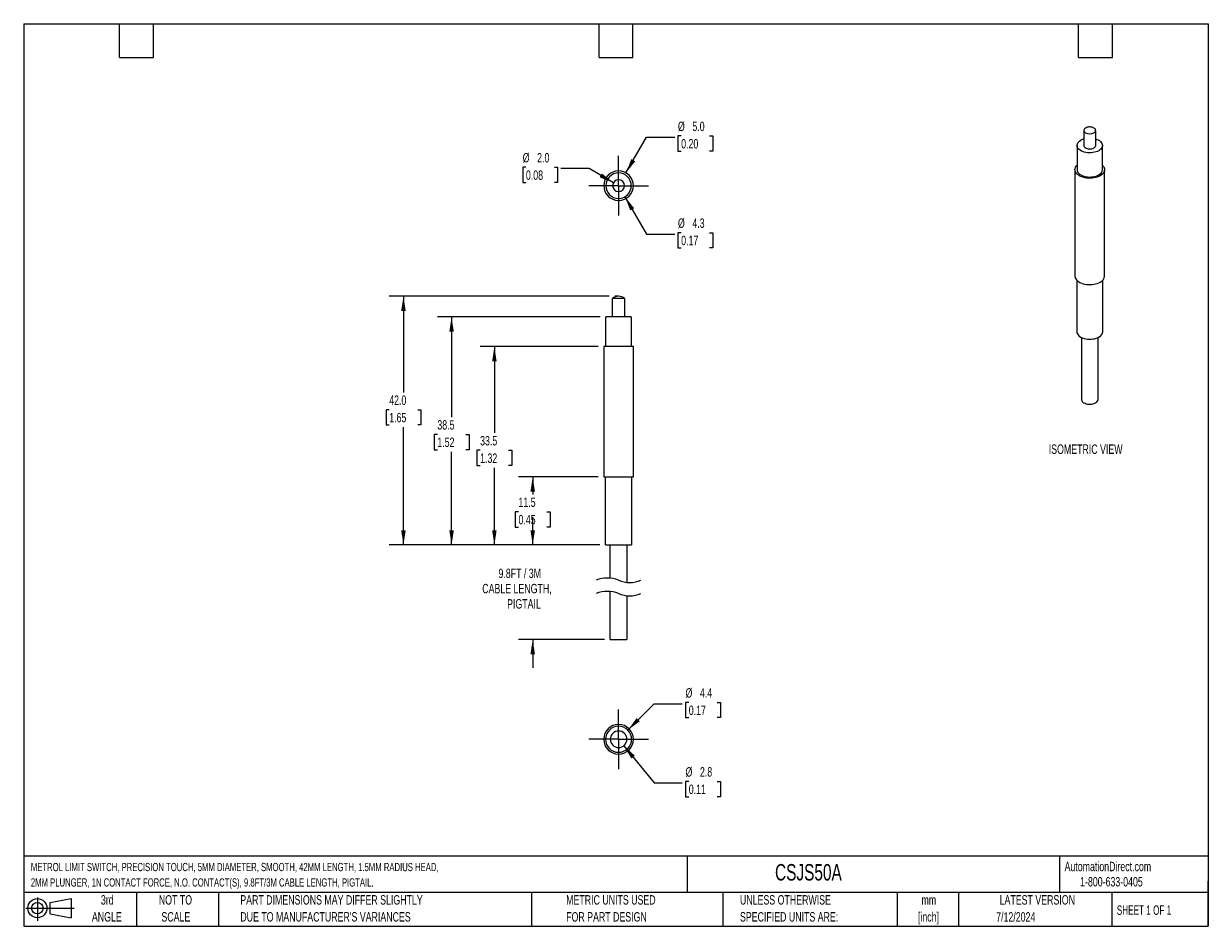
# Model space of a CAD drawing. Header units: millimetres. Extents: x 5 to 205, y 5 to 157.
import ezdxf

# ---------------------------------------------------------------- set-up
doc = ezdxf.new("R2010")
doc.units = ezdxf.units.MM
doc.header["$LTSCALE"] = 0.75
doc.linetypes.add('CENTERX2', pattern=[20.32, 12.7, -2.54, 2.54, -2.54])
doc.layers.add('CENTER', color=40, linetype='CENTERX2')
doc.layers.add('DIMENSIONS', color=140, linetype='Continuous', lineweight=25)
doc.layers.add('TEXT', color=140, linetype='Continuous', lineweight=25)
doc.styles.add('SLDTEXTSTYLE0', font='TXT', dxfattribs={"width": 0.7})
doc.styles.add('SLDTEXTSTYLE1', font='TXT', dxfattribs={"width": 0.65})
doc.dimstyles.new('SLDDIMSTYLE0', dxfattribs={"dimtxt": 1.618506, "dimasz": 2.4765, "dimexe": 0, "dimexo": 0.0625, "dimgap": 0.404626, "dimtad": 0, "dimtih": 1, "dimtoh": 1, "dimrnd": 1e-09, "dimzin": 4, "dimdsep": 46, "dimtxsty": 'SLDTEXTSTYLE0', "dimsah": 1, "dimcen": 0.09, "dimadec": 0, "dimazin": 1, "dimtfac": 1, "dimtofl": 0, "dimtmove": 0, "dimatfit": 3, "dimfxl": 0, "dimfrac": 2, "dimtolj": 1, "dimtzin": 12, "dimarcsym": 0})
doc.dimstyles.new('SLDDIMSTYLE1', dxfattribs={"dimtxt": 1.618506, "dimasz": 2.4765, "dimexe": 0, "dimexo": 0.0625, "dimgap": 0.404626, "dimtad": 0, "dimtih": 1, "dimtoh": 1, "dimrnd": 1e-09, "dimzin": 12, "dimdsep": 46, "dimtxsty": 'SLDTEXTSTYLE0', "dimsah": 1, "dimcen": 0.09, "dimadec": 0, "dimazin": 3, "dimtfac": 1, "dimtmove": 0, "dimatfit": 0, "dimfxl": 0, "dimfrac": 2, "dimtolj": 1, "dimtzin": 12, "dimarcsym": 0})
doc.dimstyles.new('SLDDIMSTYLE2', dxfattribs={"dimtxt": 1.618506, "dimasz": 2.4765, "dimexe": 0, "dimexo": 0.0625, "dimgap": 0.404626, "dimtad": 0, "dimtih": 1, "dimtoh": 1, "dimrnd": 1e-09, "dimzin": 12, "dimdsep": 46, "dimtxsty": 'SLDTEXTSTYLE0', "dimsah": 1, "dimcen": 0.09, "dimadec": 0, "dimazin": 3, "dimtfac": 1, "dimtofl": 0, "dimtmove": 0, "dimatfit": 3, "dimfxl": 0, "dimfrac": 2, "dimtolj": 1, "dimtzin": 12, "dimarcsym": 0})
doc.dimstyles.new('SLDDIMSTYLE3', dxfattribs={"dimtxt": 1.618506, "dimasz": 2.4765, "dimexe": 0, "dimexo": 0.0625, "dimgap": 0.404626, "dimtad": 0, "dimtih": 1, "dimtoh": 1, "dimrnd": 1e-09, "dimzin": 12, "dimdsep": 46, "dimtxsty": 'SLDTEXTSTYLE0', "dimsah": 1, "dimcen": 0, "dimadec": 0, "dimazin": 3, "dimtfac": 1, "dimtofl": 0, "dimtmove": 0, "dimatfit": 3, "dimfxl": 0, "dimfrac": 2, "dimtolj": 1, "dimtzin": 12, "dimarcsym": 0})
doc.dimstyles.new('SLDDIMSTYLE4', dxfattribs={"dimtxt": 1.618506, "dimasz": 2.4765, "dimexe": 0, "dimexo": 0.0625, "dimgap": 0.404626, "dimtad": 0, "dimtih": 1, "dimtoh": 1, "dimrnd": 1e-09, "dimzin": 4, "dimdsep": 46, "dimtxsty": 'SLDTEXTSTYLE0', "dimsah": 1, "dimcen": 0, "dimadec": 0, "dimazin": 1, "dimtfac": 1, "dimtofl": 0, "dimtmove": 0, "dimatfit": 3, "dimfxl": 0, "dimfrac": 2, "dimtolj": 1, "dimtzin": 12, "dimarcsym": 0})

# ---------------------------------------------------------------- blocks, each defined once
blk = doc.blocks.new('Block11')
at = {"color": 7, "linetype": 'Continuous', "lineweight": 18}
for p, q in [((0, 2.16), (8.16, 2.16)), ((1.94, 3.98), (1.94, 0)), ((4.11, 3.13), (7.63, 3.77)), ((4.11, 1.2), (4.11, 3.13)), ((7.63, 3.77), (7.63, 0.55)), ((4.11, 1.2), (7.63, 0.55))]:
    blk.add_line(p, q, dxfattribs=at)
for radius in [1.61, 0.964]:
    blk.add_circle((1.94, 2.16), radius, dxfattribs=at)
blk = doc.blocks.new('Block12')
at = {"color": 7, "linetype": 'Continuous'}
blk.add_blockref('Block11', (0, 0), dxfattribs=at)
blk = doc.blocks.new('SW_BROKEN_VIEW_0')
at = {"color": 0}
blk.add_line((0, 0), (-0.62, 0), dxfattribs=at)
blk = doc.blocks.new('_D')
at = {"layer": 'DIMENSIONS'}
for p, q in [((103.64, 111.15), (66.5, 111.15)), ((68.89, 111.15), (68.89, 94.91)), ((66.48, 91.98), (65.94, 91.98)), ((65.94, 91.98), (65.94, 89.41)), ((71.29, 91.98), (71.83, 91.98)), ((71.83, 91.98), (71.83, 89.41)), ((65.94, 89.41), (66.48, 89.41)), ((68.89, 69.15), (68.89, 89.04)), ((71.83, 89.41), (71.29, 89.41)), ((102.06, 69.15), (66.5, 69.15))]:
    blk.add_line(p, q, dxfattribs=at)
for points in [[(68.89, 111.15), (68.5, 108.67), (69.27, 108.67)], [(68.89, 69.15), (69.27, 71.63), (68.5, 71.63)]]:
    blk.add_solid(points, dxfattribs=at)
at = {"layer": 'DIMENSIONS', "char_height": 1.587, "attachment_point": 1, "style": 'SLDTEXTSTYLE0'}
for s, insert in [('42.0', (66.48, 94.39)), ('1.65', (66.48, 91.45))]:
    blk.add_mtext(s, dxfattribs=dict(at, insert=insert))
blk = doc.blocks.new('_D_1')
at = {"layer": 'DIMENSIONS'}
for p, q in [((90.71, 69.15), (90.71, 73.91)), ((102.06, 69.15), (88.33, 69.15)), ((102.86, 53.19), (88.33, 53.19)), ((90.71, 53.19), (90.71, 48.42))]:
    blk.add_line(p, q, dxfattribs=at)
for points in [[(90.71, 69.15), (91.09, 71.63), (90.33, 71.63)], [(90.71, 53.19), (90.33, 50.71), (91.09, 50.71)]]:
    blk.add_solid(points, dxfattribs=at)
at = {"layer": 'DIMENSIONS', "attachment_point": 1, "style": 'SLDTEXTSTYLE0'}
for s, insert, char_height in [('9.8FT / 3M', (84.93, 65.15), 1.587), ('CABLE LENGTH,', (82.19, 62.58), 1.5875), ('PIGTAIL', (86.39, 60), 1.587)]:
    blk.add_mtext(s, dxfattribs=dict(at, insert=insert, char_height=char_height))
blk = doc.blocks.new('_D_2')
at = {"layer": 'DIMENSIONS'}
for p, q in [((101.76, 80.65), (88.33, 80.65)), ((90.71, 80.65), (90.71, 77.68)), ((88.31, 74.74), (87.76, 74.74)), ((87.76, 74.74), (87.76, 72.17)), ((93.12, 74.74), (93.66, 74.74)), ((93.66, 74.74), (93.66, 72.17)), ((87.76, 72.17), (88.31, 72.17)), ((93.66, 72.17), (93.12, 72.17)), ((90.71, 69.15), (90.71, 71.81)), ((102.06, 69.15), (88.33, 69.15))]:
    blk.add_line(p, q, dxfattribs=at)
for points in [[(90.71, 80.65), (90.33, 78.17), (91.09, 78.17)], [(90.71, 69.15), (91.09, 71.63), (90.33, 71.63)]]:
    blk.add_solid(points, dxfattribs=at)
at = {"layer": 'DIMENSIONS', "char_height": 1.587, "attachment_point": 1, "style": 'SLDTEXTSTYLE0'}
for s, insert in [('11.5', (88.31, 77.15)), ('0.45', (88.31, 74.22))]:
    blk.add_mtext(s, dxfattribs=dict(at, insert=insert))
blk = doc.blocks.new('_D_3')
at = {"layer": 'DIMENSIONS'}
for p, q in [((101.76, 102.65), (81.86, 102.65)), ((84.24, 102.65), (84.24, 88.06)), ((81.83, 85.13), (81.29, 85.13)), ((81.29, 85.13), (81.29, 82.56)), ((86.64, 85.13), (87.19, 85.13)), ((87.19, 85.13), (87.19, 82.56)), ((81.29, 82.56), (81.83, 82.56)), ((84.24, 69.15), (84.24, 82.2)), ((87.19, 82.56), (86.64, 82.56)), ((102.06, 69.15), (81.86, 69.15))]:
    blk.add_line(p, q, dxfattribs=at)
for points in [[(84.24, 102.65), (83.86, 100.17), (84.62, 100.17)], [(84.24, 69.15), (84.62, 71.63), (83.86, 71.63)]]:
    blk.add_solid(points, dxfattribs=at)
at = {"layer": 'DIMENSIONS', "char_height": 1.587, "attachment_point": 1, "style": 'SLDTEXTSTYLE0'}
for s, insert in [('33.5', (81.83, 87.54)), ('1.32', (81.83, 84.6))]:
    blk.add_mtext(s, dxfattribs=dict(at, insert=insert))
blk = doc.blocks.new('_D_4')
at = {"layer": 'DIMENSIONS'}
for p, q in [((102.11, 107.65), (74.63, 107.65)), ((77.01, 107.65), (77.01, 90.74)), ((74.61, 87.81), (74.06, 87.81)), ((74.06, 87.81), (74.06, 85.23)), ((79.42, 87.81), (79.96, 87.81)), ((79.96, 87.81), (79.96, 85.23)), ((74.06, 85.23), (74.61, 85.23)), ((77.01, 69.15), (77.01, 84.87)), ((79.96, 85.23), (79.42, 85.23)), ((102.06, 69.15), (74.63, 69.15))]:
    blk.add_line(p, q, dxfattribs=at)
for points in [[(77.01, 107.65), (76.63, 105.17), (77.39, 105.17)], [(77.01, 69.15), (77.39, 71.63), (76.63, 71.63)]]:
    blk.add_solid(points, dxfattribs=at)
at = {"layer": 'DIMENSIONS', "char_height": 1.587, "attachment_point": 1, "style": 'SLDTEXTSTYLE0'}
for s, insert in [('38.5', (74.61, 90.22)), ('1.52', (74.61, 87.28))]:
    blk.add_mtext(s, dxfattribs=dict(at, insert=insert))
blk = doc.blocks.new('_D_5')
at = {"layer": 'DIMENSIONS'}
for p, q in [((106.77, 37.89), (111.21, 42.33)), ((111.21, 42.33), (115.97, 42.33)), ((117.06, 42.56), (116.51, 42.56)), ((116.51, 42.56), (116.51, 39.99)), ((121.87, 42.56), (122.41, 42.56)), ((122.41, 42.56), (122.41, 39.99)), ((116.51, 39.99), (117.06, 39.99)), ((122.41, 39.99), (121.87, 39.99))]:
    blk.add_line(p, q, dxfattribs=at)
blk.add_solid([(106.77, 37.89), (108.79, 39.37), (108.25, 39.91)], dxfattribs=at)
at = {"layer": 'DIMENSIONS', "char_height": 1.587, "attachment_point": 1, "style": 'SLDTEXTSTYLE0'}
for s, insert in [('%%c', (116.51, 44.97)), ('4.4', (118.95, 44.97)), ('0.17', (117.06, 42.03))]:
    blk.add_mtext(s, dxfattribs=dict(at, insert=insert))
blk = doc.blocks.new('_D_6')
at = {"layer": 'DIMENSIONS'}
for p, q in [((106.1, 35.25), (111.21, 28.99)), ((111.21, 28.99), (115.97, 28.99)), ((117.06, 29.22), (116.51, 29.22)), ((116.51, 29.22), (116.51, 26.65)), ((121.87, 29.22), (122.41, 29.22)), ((122.41, 29.22), (122.41, 26.65)), ((116.51, 26.65), (117.06, 26.65)), ((122.41, 26.65), (121.87, 26.65))]:
    blk.add_line(p, q, dxfattribs=at)
blk.add_solid([(106.1, 35.25), (107.37, 33.09), (107.96, 33.58)], dxfattribs=at)
at = {"layer": 'DIMENSIONS', "char_height": 1.587, "attachment_point": 1, "style": 'SLDTEXTSTYLE0'}
for s, insert in [('%%c', (116.51, 31.63)), ('2.8', (118.95, 31.63)), ('0.11', (117.06, 28.69))]:
    blk.add_mtext(s, dxfattribs=dict(at, insert=insert))
blk = doc.blocks.new('SW_CENTERMARKSYMBOL_0')
at = {"layer": 'CENTER', "color": 0}
for p, q in [((0, 2.54), (0, 5.04)), ((0, 0), (0, 2.54)), ((-2.54, 0), (-5.04, 0)), ((0, 0), (-2.54, 0)), ((0, 0), (0, -2.54)), ((0, 0), (2.54, 0)), ((2.54, 0), (5.04, 0)), ((0, -2.54), (0, -5.04))]:
    blk.add_line(p, q, dxfattribs=at)
blk = doc.blocks.new('_D_7')
at = {"layer": 'DIMENSIONS'}
for p, q in [((115.78, 138.21), (115.23, 138.21)), ((115.23, 138.21), (115.23, 135.64)), ((120.59, 138.21), (121.13, 138.21)), ((121.13, 138.21), (121.13, 135.64)), ((106.46, 131.98), (109.93, 137.98)), ((109.93, 137.98), (114.69, 137.98)), ((115.23, 135.64), (115.78, 135.64)), ((121.13, 135.64), (120.59, 135.64))]:
    blk.add_line(p, q, dxfattribs=at)
blk.add_solid([(106.46, 131.98), (108.03, 133.93), (107.37, 134.31)], dxfattribs=at)
at = {"layer": 'DIMENSIONS', "char_height": 1.587, "attachment_point": 1, "style": 'SLDTEXTSTYLE0'}
for s, insert in [('%%c', (115.23, 140.62)), ('5.0', (117.67, 140.62)), ('0.20', (115.78, 137.68))]:
    blk.add_mtext(s, dxfattribs=dict(at, insert=insert))
blk = doc.blocks.new('_D_8')
at = {"layer": 'DIMENSIONS'}
for p, q in [((106.29, 127.95), (109.93, 121.65)), ((109.93, 121.65), (114.69, 121.65)), ((115.78, 121.87), (115.23, 121.87)), ((115.23, 121.87), (115.23, 119.3)), ((120.59, 121.87), (121.13, 121.87)), ((121.13, 121.87), (121.13, 119.3)), ((115.23, 119.3), (115.78, 119.3)), ((121.13, 119.3), (120.59, 119.3))]:
    blk.add_line(p, q, dxfattribs=at)
blk.add_solid([(106.29, 127.95), (107.19, 125.62), (107.85, 126)], dxfattribs=at)
at = {"layer": 'DIMENSIONS', "char_height": 1.587, "attachment_point": 1, "style": 'SLDTEXTSTYLE0'}
for s, insert in [('%%c', (115.23, 124.28)), ('4.3', (117.67, 124.28)), ('0.17', (115.78, 121.35))]:
    blk.add_mtext(s, dxfattribs=dict(at, insert=insert))
blk = doc.blocks.new('_D_9')
at = {"layer": 'DIMENSIONS'}
for p, q in [((89.57, 132.92), (89.02, 132.92)), ((89.02, 132.92), (89.02, 130.35)), ((94.38, 132.92), (94.92, 132.92)), ((94.92, 132.92), (94.92, 130.35)), ((100.23, 132.69), (95.46, 132.69)), ((104.35, 130.31), (100.23, 132.69)), ((89.02, 130.35), (89.57, 130.35)), ((94.92, 130.35), (94.38, 130.35))]:
    blk.add_line(p, q, dxfattribs=at)
blk.add_solid([(104.35, 130.31), (102.39, 131.88), (102.01, 131.22)], dxfattribs=at)
at = {"layer": 'DIMENSIONS', "char_height": 1.587, "attachment_point": 1, "style": 'SLDTEXTSTYLE0'}
for s, insert in [('%%c', (89.02, 135.33)), ('2.0', (91.46, 135.33)), ('0.08', (89.57, 132.39))]:
    blk.add_mtext(s, dxfattribs=dict(at, insert=insert))
blk = doc.blocks.new('SW_CENTERMARKSYMBOL_1')
at = {"layer": 'CENTER', "color": 0}
for p, q in [((0, 2.54), (0, 5.04)), ((0, 0), (0, 2.54)), ((-2.54, 0), (-5.04, 0)), ((0, 0), (-2.54, 0)), ((0, 0), (0, -2.54)), ((0, 0), (2.54, 0)), ((2.54, 0), (5.04, 0)), ((0, -2.54), (0, -5.04))]:
    blk.add_line(p, q, dxfattribs=at)

msp = doc.modelspace()

# ---------------------------------------------------------------- linework, layer by layer
for p, q in [((183.773, 139.143), (183.773, 136.597)), ((184.066, 139.552), (184.177, 139.607)), ((185.367, 139.608), (185.48, 139.552)), ((185.773, 136.597), (185.773, 139.143)), ((182.623, 136.597), (182.623, 132.515)), ((186.923, 132.515), (186.923, 136.597)), ((182.273, 132.515), (182.273, 114.551)), ((187.273, 114.551), (187.273, 132.515)), ((182.573, 113.865), (182.573, 105.161)), ((186.973, 105.161), (186.973, 113.865)), ((105.211, 110.768), (104.211, 110.768)), ((104.211, 107.65), (104.211, 110.768)), ((106.211, 110.768), (105.211, 110.768)), ((106.211, 110.768), (106.211, 107.65)), ((107.361, 107.65), (103.061, 107.65)), ((103.061, 102.65), (103.061, 107.65)), ((107.361, 107.65), (107.361, 102.65)), ((183.373, 104.181), (183.373, 93.729)), ((186.173, 93.729), (186.173, 104.181)), ((107.711, 102.65), (102.711, 102.65)), ((102.711, 102.65), (102.711, 80.65)), ((107.711, 80.65), (107.711, 102.65)), ((102.711, 80.65), (107.711, 80.65)), ((103.011, 69.15), (103.011, 80.65)), ((107.411, 80.65), (107.411, 69.15)), ((103.011, 69.15), (107.411, 69.15)), ((103.811, 63.542), (103.811, 69.15)), ((106.611, 69.15), (106.611, 62.835)), ((103.811, 53.187), (103.811, 61.292)), ((106.611, 60.585), (106.611, 53.187)), ((103.811, 53.187), (106.611, 53.187))]:
    msp.add_line(p, q)
at = {"flags": 128}
for points in [[(186.294, 135.72), (186.072, 135.608), (185.827, 135.516), (185.562, 135.443), (185.282, 135.392), (184.993, 135.363), (184.7, 135.357), (184.408, 135.374), (184.123, 135.414), (183.85, 135.477), (183.594, 135.56), (183.36, 135.662), (183.153, 135.782), (182.976, 135.917), (182.832, 136.064), (182.724, 136.222), (182.655, 136.387), (182.625, 136.555), (182.635, 136.724), (182.684, 136.891), (182.773, 137.053), (182.899, 137.206), (183.06, 137.347), (183.253, 137.475)], [(183.773, 136.597), (183.775, 136.567), (183.807, 136.448), (183.882, 136.335), (183.996, 136.234), (184.144, 136.149), (184.319, 136.083), (184.515, 136.04), (184.721, 136.021), (184.93, 136.027), (185.132, 136.058), (185.318, 136.113), (185.48, 136.189)], [(185.773, 137.696), (185.953, 137.635), (186.186, 137.533), (186.394, 137.413), (186.571, 137.278), (186.715, 137.13), (186.823, 136.973), (186.892, 136.808), (186.922, 136.64), (186.912, 136.471), (186.862, 136.304), (186.773, 136.142), (186.647, 135.989), (186.486, 135.847), (186.294, 135.72)], [(186.541, 131.494), (186.306, 131.374), (186.046, 131.272), (185.766, 131.19), (185.471, 131.129), (185.164, 131.089), (184.852, 131.072), (184.538, 131.078), (184.228, 131.106), (183.926, 131.157), (183.638, 131.229), (183.368, 131.321), (183.12, 131.432), (182.898, 131.56), (182.706, 131.704), (182.546, 131.86), (182.421, 132.026), (182.334, 132.2), (182.284, 132.379), (182.275, 132.56), (182.304, 132.74), (182.373, 132.917), (182.479, 133.088), (182.621, 133.249), (182.623, 133.251)], [(182.623, 132.515), (182.625, 132.472), (182.655, 132.304), (182.724, 132.139), (182.832, 131.982), (182.976, 131.834), (183.153, 131.699), (183.36, 131.579), (183.594, 131.477), (183.85, 131.394), (184.123, 131.332), (184.408, 131.292), (184.7, 131.274), (184.993, 131.28), (185.282, 131.309), (185.562, 131.36), (185.827, 131.433), (186.072, 131.526), (186.294, 131.637)], [(186.923, 133.251), (187.001, 133.17), (187.126, 133.004), (187.213, 132.83), (187.262, 132.651), (187.272, 132.469), (187.243, 132.289), (187.174, 132.112), (187.068, 131.942), (186.925, 131.78), (186.749, 131.63), (186.541, 131.494)], [(182.273, 114.551), (182.284, 114.415), (182.334, 114.236), (182.421, 114.062), (182.546, 113.896), (182.706, 113.74), (182.898, 113.596), (183.12, 113.468), (183.368, 113.357), (183.638, 113.265), (183.926, 113.193), (184.228, 113.142), (184.538, 113.114), (184.852, 113.108), (185.164, 113.125), (185.471, 113.165), (185.766, 113.226), (186.046, 113.309), (186.306, 113.41), (186.541, 113.53)], [(182.573, 105.161), (182.575, 105.117), (182.605, 104.945), (182.676, 104.776), (182.787, 104.615), (182.934, 104.464), (183.115, 104.326), (183.327, 104.203), (183.567, 104.099), (183.828, 104.014), (184.108, 103.95), (184.4, 103.909), (184.698, 103.891), (184.998, 103.897), (185.294, 103.927), (185.58, 103.979), (185.852, 104.054), (186.103, 104.149), (186.329, 104.263)], [(183.373, 93.729), (183.379, 93.659), (183.421, 93.52), (183.505, 93.387), (183.627, 93.265), (183.783, 93.158), (183.97, 93.067), (184.182, 92.997), (184.411, 92.948), (184.651, 92.924), (184.895, 92.924), (185.136, 92.948), (185.365, 92.997), (185.576, 93.067), (185.763, 93.158)]]:
    msp.add_lwpolyline(points, dxfattribs=at)
for centre, radius, start, end in [((184.221, 139.143), 0.437, 110.78342, 249.21658), ((184.773, 140.1), 1.537, 242.60967, 297.39033), ((185.326, 139.143), 0.437, 290.78342, 69.21658), ((184.501, 135.262), 2.541, 106.6376, 119.41086), ((185.278, 136.644), 0.497, 294.0092, 354.67066), ((105.211, 129.812), 2.5, 0, 180), ((185.85, 132.62), 1.079, 294.3044, 354.37546), ((105.211, 129.812), 2.15, 0, 180), ((105.211, 129.812), 1, 90, 180), ((105.211, 129.812), 1, 0, 90), ((105.211, 129.812), 2.5, 180, 0), ((105.211, 129.812), 2.15, 180, 0), ((105.211, 129.812), 1, 180, 270), ((105.211, 129.812), 1, 270, 0), ((186.073, 114.639), 1.204, 292.88644, 355.79342), ((105.211, 109.65), 1.5, 90.00017, 131.81025), ((105.211, 109.65), 1.5, 48.18975, 89.99983), ((185.875, 105.269), 1.104, 294.3044, 354.37546), ((185.49, 93.786), 0.685, 293.46213, 355.21773), ((105.211, 36.337), 2.5, 0, 180), ((105.211, 36.337), 2.2, 0, 180), ((105.211, 36.337), 2.5, 180, 0), ((105.211, 36.337), 2.2, 180, 0), ((105.211, 36.337), 1.4, 0, 180), ((105.211, 36.337), 1.4, 180, 0)]:
    msp.add_arc(centre, radius, start, end)
msp.add_open_spline([(185.36, 139.607), (185.329, 139.621), (185.235, 139.664), (185.063, 139.706), (184.85, 139.734), (184.63, 139.73), (184.411, 139.69), (184.26, 139.648), (184.188, 139.611), (184.182, 139.608)], degree=3, knots=[0, 0, 0, 0, 0.083824, 0.2566981, 0.4344216, 0.6156071, 0.7993138, 0.9849461, 1, 1, 1, 1])
at = {"layer": 'DIMENSIONS', "color": 140}
for centre, start, end in [((103.321, 58.651), 67.38014, 112.61986), ((107.102, 67.726), 247.38014, 292.61986), ((103.321, 56.401), 67.38014, 112.61986), ((107.102, 65.476), 247.38014, 292.61986)]:
    msp.add_arc(centre, 4.916, start, end, dxfattribs=at)
at = {"layer": 'TEXT'}
for p, q in [((4.762, 157.162), (204.787, 157.162)), ((4.762, 157.162), (4.762, 4.762)), ((20.955, 151.447), (20.955, 157.162)), ((26.67, 151.447), (26.67, 157.162)), ((101.918, 151.447), (101.918, 157.162)), ((107.632, 151.447), (107.632, 157.162)), ((182.88, 151.447), (182.88, 157.162)), ((188.595, 151.447), (188.595, 157.162)), ((204.787, 157.162), (204.787, 4.762)), ((20.955, 151.447), (26.67, 151.447)), ((101.918, 151.447), (107.632, 151.447)), ((182.88, 151.447), (188.595, 151.447)), ((204.787, 16.595), (4.762, 16.595)), ((116.819, 16.595), (116.819, 10.477)), ((179.682, 16.595), (179.682, 10.477)), ((204.787, 4.762), (204.787, 12.383)), ((204.787, 10.477), (4.762, 10.477)), ((23.812, 10.477), (23.812, 4.762)), ((37.659, 10.477), (37.659, 4.762)), ((90.485, 10.477), (90.485, 4.762)), ((122.835, 10.477), (122.835, 4.762)), ((152.268, 10.477), (152.268, 4.762)), ((162.609, 10.477), (162.609, 4.762)), ((188.512, 10.477), (188.512, 4.762)), ((4.762, 4.762), (204.787, 4.762))]:
    msp.add_line(p, q, dxfattribs=at)

# ---------------------------------------------------------------- block references
at = {"color": 7, "linetype": 'Continuous'}
msp.add_blockref('SW_BROKEN_VIEW_0', (105.211, 111.15), dxfattribs=at)
at = {"layer": 'CENTER'}
for name, p in [('SW_CENTERMARKSYMBOL_1', (105.211, 129.812)), ('SW_CENTERMARKSYMBOL_0', (105.211, 36.337))]:
    msp.add_blockref(name, p, dxfattribs=at)
at = {"layer": 'TEXT'}
msp.add_blockref('Block12', (5.128, 5.665), dxfattribs=at)

# ---------------------------------------------------------------- texts
at = {"color": 179, "linetype": 'Continuous', "lineweight": 18, "char_height": 1.5875, "attachment_point": 1, "style": 'SLDTEXTSTYLE0'}
for s, insert in [('AutomationDirect.com', (180.521, 15.657)), ('1-800-633-0405', (183.144, 13.078))]:
    msp.add_mtext(s, dxfattribs=dict(at, insert=insert))
at = {"layer": 'DIMENSIONS', "insert": (184.077, 86.117), "char_height": 1.5875, "attachment_point": 2, "style": 'SLDTEXTSTYLE0'}
msp.add_mtext('ISOMETRIC VIEW', dxfattribs=at)
at = {"layer": 'TEXT'}
for s, insert, char_height, attachment_point, style in [('METROL LIMIT SWITCH, PRECISION TOUCH, 5MM DIAMETER, SMOOTH, 42MM LENGTH, 1.5MM RADIUS HEAD,', (5.974, 15.465), 1.38906, 1, 'SLDTEXTSTYLE0'), ('CSJS50A', (131.626, 15.273), 2.7781, 1, 'SLDTEXTSTYLE0'), ('2MM PLUNGER, 1N CONTACT FORCE, N.O. CONTACT(S), 9.8FT/3M CABLE LENGTH, PIGTAIL.', (5.974, 12.863), 1.38906, 1, 'SLDTEXTSTYLE0'), ('3rd', (18.872, 10.023), 1.5875, 2, 'SLDTEXTSTYLE0'), ('NOT TO', (30.387, 10.023), 1.5875, 2, 'SLDTEXTSTYLE0'), ('PART DIMENSIONS MAY DIFFER SLIGHTLY', (41.339, 10.023), 1.5875, 1, 'SLDTEXTSTYLE0'), ('METRIC UNITS USED', (96.359, 10.023), 1.5875, 1, 'SLDTEXTSTYLE0'), ('UNLESS OTHERWISE', (125.706, 10.023), 1.5875, 1, 'SLDTEXTSTYLE0'), ('LATEST VERSION', (175.914, 10.023), 1.5875, 2, 'SLDTEXTSTYLE0'), ('mm', (157.598, 10.021), 1.5875, 2, 'SLDTEXTSTYLE0'), ('SHEET 1 OF 1', (189.331, 8.289), 1.5875, 1, 'SLDTEXTSTYLE1'), ('ANGLE', (18.799, 7.156), 1.5875, 2, 'SLDTEXTSTYLE0'), ('SCALE', (30.459, 7.156), 1.5875, 2, 'SLDTEXTSTYLE0'), ("DUE TO MANUFACTURER'S VARIANCES", (41.339, 7.156), 1.5875, 1, 'SLDTEXTSTYLE0'), ('FOR PART DESIGN', (96.359, 7.156), 1.5875, 1, 'SLDTEXTSTYLE0'), ('SPECIFIED UNITS ARE:', (125.706, 7.156), 1.5875, 1, 'SLDTEXTSTYLE0'), ('[inch]', (157.535, 7.154), 1.5875, 2, 'SLDTEXTSTYLE0'), ('7/12/2024', (172.276, 7.146), 1.5875, 2, 'SLDTEXTSTYLE0')]:
    msp.add_mtext(s, dxfattribs=dict(at, insert=insert, char_height=char_height, attachment_point=attachment_point, style=style))

# ---------------------------------------------------------------- dimensions: what is measured, and where the dimension line sits
at = {"layer": 'DIMENSIONS'}
for p1, p2, dimstyle, picture, middle in [((103.961, 127.647), (106.461, 131.978), 'SLDDIMSTYLE4', '_D_7', (118.181, 137.98)), ((106.077, 129.312), (104.345, 130.312), 'SLDDIMSTYLE4', '_D_9', (91.972, 132.691)), ((104.136, 131.674), (106.286, 127.951), 'SLDDIMSTYLE3', '_D_8', (118.181, 121.645)), ((103.656, 34.782), (106.767, 37.893), 'SLDDIMSTYLE3', '_D_5', (119.461, 42.332)), ((104.326, 37.422), (106.097, 35.253), 'SLDDIMSTYLE3', '_D_6', (119.461, 28.993))]:
    dim = msp.add_diameter_dim_2p(p1=p1, p2=p2, dimstyle=dimstyle, dxfattribs=at)
    dim.commit()
    dim.dimension.update_dxf_attribs({"geometry": picture, "text_midpoint": middle, "dimtype": 163})
for base, p1, p2, dimstyle, picture, middle in [((68.885, 69.15), (104.588, 111.15), (103.011, 69.15), 'SLDDIMSTYLE0', '_D', (68.885, 91.978)), ((77.013, 107.65), (103.011, 69.15), (103.061, 107.65), 'SLDDIMSTYLE2', '_D_4', (77.013, 87.807)), ((84.239, 102.65), (103.011, 69.15), (102.711, 102.65), 'SLDDIMSTYLE2', '_D_3', (84.239, 85.13)), ((90.711, 80.65), (103.011, 69.15), (102.711, 80.65), 'SLDDIMSTYLE2', '_D_2', (90.711, 74.742))]:
    dim = msp.add_linear_dim(base=base, p1=p1, p2=p2, angle=90, dimstyle=dimstyle, dxfattribs=at)
    dim.commit()
    dim.dimension.update_dxf_attribs({"geometry": picture, "text_midpoint": middle, "dimtype": 160})
dim = msp.add_linear_dim(base=(90.711, 69.15), p1=(103.811, 53.187), p2=(103.011, 69.15), angle=90, text='9.8FT / 3M\\PCABLE LENGTH,\\PPIGTAIL', dimstyle='SLDDIMSTYLE1', dxfattribs=at)
dim.commit()
dim.dimension.update_dxf_attribs({"geometry": '_D_1', "text_midpoint": (90.711, 61.815), "dimtype": 160})

doc.saveas('drawing.dxf')
